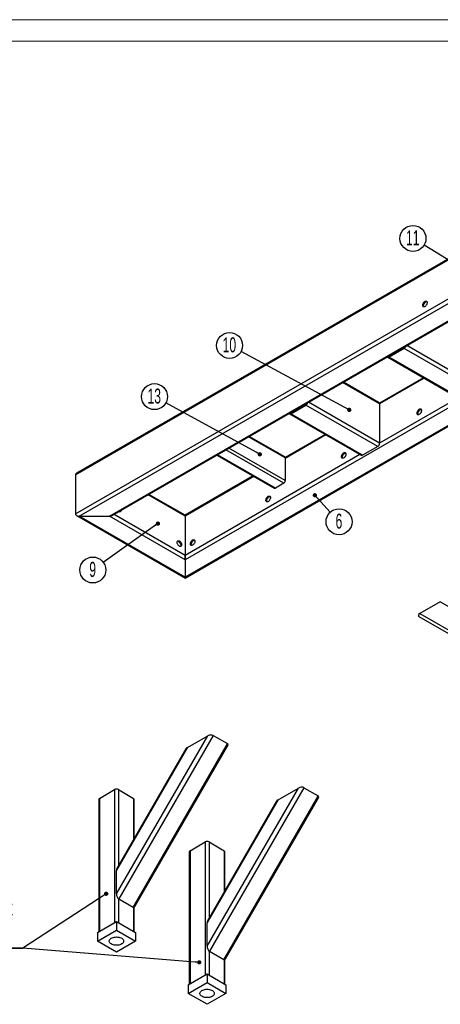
# Model space of a CAD drawing. Header units: millimetres. Extents: x -17 to 841, y -9 to 594.
# Tile 13 of 15: x 550 to 649, y 363 to 594. Entities that reach past the tile are written whole.
import ezdxf

# ---------------------------------------------------------------- set-up
doc = ezdxf.new("R2010")
doc.units = ezdxf.units.MM
doc.layers.add('NOTES', color=6, linetype='Continuous')
doc.layers.add('TRAIT-FINS', color=9, linetype='Continuous')
doc.layers.add('TRAIT-FORT', color=4, linetype='Continuous', lineweight=25)
doc.styles.add('SLDTEXTSTYLE0', font='TXT', dxfattribs={"width": 0.75})
doc.styles.add('SLDTEXTSTYLE1', font='TXT', dxfattribs={"width": 0.605})
doc.dimstyles.new('SLDDIMSTYLE7', dxfattribs={"dimtxt": 0.18, "dimasz": 1, "dimexe": 0, "dimexo": 0.0625, "dimgap": 0, "dimtad": 0, "dimtih": 1, "dimtoh": 1, "dimdec": 0, "dimrnd": 1e-09, "dimzin": 0, "dimdsep": 46, "dimtxsty": 'Standard', "dimblk1": 'DOT', "dimblk2": 'DOT', "dimsah": 1, "dimcen": 0.09, "dimadec": 0, "dimazin": 0, "dimtfac": 1, "dimtdec": 0, "dimtofl": 0, "dimtmove": 0, "dimatfit": 3, "dimldrblk": 'DOT', "dimfxl": 1, "dimfrac": 2, "dimtolj": 1, "dimtzin": 0, "dimarcsym": 0})

# ---------------------------------------------------------------- blocks, each defined once
blk = doc.blocks.new('SW_NOTE_15')
at = {"layer": 'NOTES', "color": 0}
blk.add_circle((-2.47, -1.76), 3.04, dxfattribs=at)
at = {"layer": 'NOTES', "color": 0, "insert": (-2.5, 0.13), "char_height": 3.5, "attachment_point": 2, "style": 'SLDTEXTSTYLE1'}
blk.add_mtext('9', dxfattribs=at)
blk = doc.blocks.new('_Dot')
at = {"color": 0, "linetype": 'ByBlock', "lineweight": -2}
blk.add_line((-0.5, 0), (-1, 0), dxfattribs=at)
at = {"color": 0, "linetype": 'ByBlock', "const_width": 0.5}
blk.add_lwpolyline([(-0.25, 0, 1), (0.25, 0, 1)], format="xyb", close=True, dxfattribs=at)
blk = doc.blocks.new('SW_NOTE_16')
at = {"layer": 'NOTES', "color": 0}
blk.add_circle((-2.67, 1.44), 3.04, dxfattribs=at)
at = {"layer": 'NOTES', "color": 0, "insert": (-2.72, 3.33), "char_height": 3.5, "attachment_point": 2, "style": 'SLDTEXTSTYLE1'}
blk.add_mtext('10', dxfattribs=at)
blk = doc.blocks.new('SW_NOTE_17')
at = {"layer": 'NOTES', "color": 0}
blk.add_circle((-2.66, 1.46), 3.04, dxfattribs=at)
at = {"layer": 'NOTES', "color": 0, "insert": (-2.71, 3.35), "char_height": 3.5, "attachment_point": 2, "style": 'SLDTEXTSTYLE1'}
blk.add_mtext('13', dxfattribs=at)
blk = doc.blocks.new('SW_NOTE_18')
at = {"layer": 'NOTES', "color": 0}
blk.add_circle((2.05, -2.25), 3.04, dxfattribs=at)
at = {"layer": 'NOTES', "color": 0, "insert": (2.02, -0.36), "char_height": 3.5, "attachment_point": 2, "style": 'SLDTEXTSTYLE1'}
blk.add_mtext('6', dxfattribs=at)
blk = doc.blocks.new('SW_NOTE_22')
at = {"layer": 'NOTES', "color": 0}
blk.add_circle((-2.59, 1.59), 3.04, dxfattribs=at)
at = {"layer": 'NOTES', "color": 0, "insert": (-2.64, 3.48), "char_height": 3.5, "attachment_point": 2, "style": 'SLDTEXTSTYLE1'}
blk.add_mtext('11', dxfattribs=at)
blk = doc.blocks.new('SW_NOTE_31')
at = {"layer": 'NOTES', "color": 0}
for p, q in [((-23.43, 0), (0, 0)), ((0, 0), (-23.43, 0)), ((-23.43, 0), (0, 0)), ((0, 0), (-23.43, 0)), ((-23.43, 0), (0, 0)), ((0, 0), (-23.43, 0))]:
    blk.add_line(p, q, dxfattribs=at)
at = {"layer": 'NOTES', "color": 0, "char_height": 4.233, "attachment_point": 2, "style": 'SLDTEXTSTYLE0'}
for s, insert in [('PIED', (-11.65, 16.76)), ('DETAIL C', (-11.76, 11.11)), ('Qté:2', (-11.65, 5.47))]:
    blk.add_mtext(s, dxfattribs=dict(at, insert=insert))

msp = doc.modelspace()

# ---------------------------------------------------------------- linework, layer by layer
at = {"lineweight": 18}
for p, q in [((841, 594), (0, 594)), ((836, 589), (5, 589))]:
    msp.add_line(p, q, dxfattribs=at)
at = {"layer": 'NOTES'}
msp.add_line((623.021908, 478.684827), (619.414785, 482.643396), dxfattribs=at)
at = {"layer": 'TRAIT-FORT', "lineweight": 25}
for p, q in [((563.410533, 487.436767), (722.067617, 579.027552)), ((722.067617, 579.238965), (563.669467, 487.797659)), ((563.410533, 478.250683), (722.067617, 569.841468)), ((564.294417, 477.740345), (690.247812, 550.451692)), ((571.365485, 477.740345), (693.341261, 548.155461)), ((571.990434, 477.88979), (693.524298, 548.049796)), ((640.308396, 517.285154), (636.772862, 515.244134)), ((640.308396, 517.029985), (636.772862, 514.988965)), ((727.370918, 466.769861), (640.308396, 517.029985)), ((691.131696, 488.710911), (640.933446, 517.689744)), ((636.460387, 514.958022), (727.370918, 462.47649)), ((636.772898, 515.244154), (636.735, 515.266032)), ((727.370918, 462.68782), (636.772862, 514.988965)), ((644.802244, 510.142371), (634.523448, 504.208549)), ((644.985353, 510.036664), (634.563153, 504.020056)), ((634.563153, 504.020056), (625.90872, 509.016154)), ((634.433686, 504.306209), (626.091829, 509.121861)), ((652.941597, 505.443622), (634.563153, 494.833972)), ((653.566648, 504.783863), (589.043154, 467.535243)), ((657.102182, 502.742843), (589.043154, 463.453203)), ((589.043154, 463.241872), (657.414656, 502.7119)), ((613.791891, 501.977502), (617.327425, 504.018522)), ((613.791891, 501.722333), (617.327425, 503.763353)), ((634.121211, 494.068507), (617.327425, 503.763353)), ((634.563153, 494.833972), (617.952476, 504.423112)), ((634.563153, 504.020056), (634.563153, 494.833972)), ((613.479417, 501.69139), (630.273203, 491.996544)), ((613.791927, 501.977523), (613.75403, 501.9994)), ((630.585677, 492.027486), (613.791891, 501.722333)), ((612.466066, 491.365747), (603.900036, 496.310811)), ((612.362492, 491.59467), (604.046523, 496.395376)), ((621.821273, 496.875739), (612.45315, 491.467636)), ((622.004382, 496.770032), (612.466066, 491.26368)), ((612.466066, 486.058232), (599.303095, 493.657054)), ((634.121211, 494.068507), (630.585677, 492.027486)), ((629.960627, 492.17699), (589.043154, 468.555836)), ((596.504957, 492.041723), (609.917989, 484.298544)), ((610.167969, 484.323298), (596.651387, 492.126255)), ((612.112513, 485.44586), (598.595931, 493.248816)), ((612.466066, 491.365747), (612.466066, 486.058232)), ((563.410533, 487.436767), (563.410533, 478.250683)), ((604.976281, 487.151332), (589.043154, 477.953334)), ((605.15939, 487.045625), (589.043154, 477.74192)), ((612.112513, 485.44586), (610.167969, 484.323298)), ((589.043154, 477.74192), (580.388721, 482.738018)), ((589.043154, 477.953334), (580.57183, 482.843725)), ((563.669467, 477.88979), (589.043154, 463.241872)), ((564.294417, 477.740345), (571.365485, 477.740345)), ((589.043154, 463.453203), (564.294417, 477.740345)), ((589.043154, 467.535243), (571.365485, 477.740345)), ((589.043154, 468.555836), (572.432477, 478.144976)), ((589.043154, 477.953334), (589.043154, 477.74192)), ((589.043154, 477.74192), (589.043154, 477.953334)), ((589.043154, 477.74192), (589.043154, 468.555836)), ((589.043154, 468.555836), (589.043154, 467.535243)), ((589.043154, 467.535243), (589.043154, 468.555836)), ((589.043154, 467.535243), (589.043154, 463.453203)), ((589.043154, 463.453203), (589.043154, 463.241872)), ((589.043154, 463.241872), (589.043154, 463.453203)), ((648.761811, 457.685637), (644.011811, 454.943521)), ((665.358898, 448.101228), (648.761811, 457.685637)), ((644.011811, 454.943521), (665.358898, 442.616104)), ((665.60912, 441.605634), (643.792141, 454.204402)), ((572.984236, 389.299347), (594.331323, 426.273586)), ((595.611653, 426.400399), (573.514566, 388.127122)), ((576.864485, 386.193255), (598.961571, 424.466532)), ((589.581323, 423.53147), (594.331323, 426.273586)), ((595.611653, 426.400399), (598.961571, 424.466532)), ((589.581323, 423.53147), (572.984236, 394.784472)), ((589.245616, 423.225296), (573.081565, 395.228339)), ((577.297486, 386.309307), (599.077609, 424.033587)), ((569.006937, 411.65413), (572.542294, 413.695048)), ((572.542294, 413.695048), (572.542294, 382.564531)), ((573.426178, 413.695048), (576.961535, 411.65413)), ((573.426178, 413.695048), (573.426178, 395.825226)), ((594.19744, 377.053226), (615.544526, 414.027465)), ((616.824857, 414.154277), (594.72777, 375.881)), ((610.794526, 411.285348), (615.544526, 414.027465)), ((616.824857, 414.154277), (620.174775, 412.220411)), ((568.823879, 411.399002), (568.823879, 380.417936)), ((569.006937, 411.65413), (569.006937, 380.523613)), ((576.961535, 411.65413), (576.961535, 401.948644)), ((577.144593, 402.26571), (577.144593, 411.399002)), ((610.794526, 411.285348), (594.19744, 382.53835)), ((610.458819, 410.979175), (594.294769, 382.982218)), ((598.077688, 373.947134), (620.174775, 412.220411)), ((598.510689, 374.063186), (620.290812, 411.787465)), ((590.220141, 399.408008), (593.755498, 401.448926)), ((593.755498, 401.448926), (593.755498, 370.31841)), ((594.639381, 401.448926), (598.174738, 399.408008)), ((594.639381, 401.448926), (594.639381, 383.579104)), ((590.037082, 399.15288), (590.037082, 368.171814)), ((590.220141, 399.408008), (590.220141, 368.277492)), ((598.174738, 399.408008), (598.174738, 389.702522)), ((598.357797, 390.019589), (598.357797, 399.15288)), ((572.984236, 389.299347), (572.984236, 394.784472)), ((573.426178, 388.190261), (573.426178, 382.564531)), ((573.514566, 388.127122), (576.864485, 386.193255)), ((576.961535, 386.151855), (576.961535, 380.523613)), ((577.144593, 380.417936), (577.144593, 386.162213)), ((568.564819, 380.268384), (572.984236, 382.819659)), ((572.984236, 382.819659), (572.984236, 380.778307)), ((572.984236, 382.819659), (577.403653, 380.268384)), ((568.564819, 378.227032), (572.984236, 380.778307)), ((572.984236, 380.778307), (577.403653, 378.227032)), ((594.19744, 377.053226), (594.19744, 382.53835)), ((568.564819, 380.268384), (568.564819, 378.227032)), ((572.984236, 375.675756), (568.564819, 378.227032)), ((577.403653, 378.227032), (572.984236, 375.675756)), ((577.403653, 380.268384), (577.403653, 378.227032)), ((594.639381, 375.944139), (594.639381, 370.31841)), ((594.72777, 375.881), (598.077688, 373.947134)), ((598.174738, 373.905733), (598.174738, 368.277492)), ((598.357797, 368.171814), (598.357797, 373.916091)), ((589.778022, 368.022262), (594.19744, 370.573537)), ((594.19744, 370.573537), (594.19744, 368.532185)), ((594.19744, 370.573537), (598.616857, 368.022262)), ((589.778022, 365.98091), (594.19744, 368.532185)), ((589.778022, 368.022262), (589.778022, 365.98091)), ((594.19744, 368.532185), (598.616857, 365.98091)), ((598.616857, 368.022262), (598.616857, 365.98091)), ((594.19744, 363.429635), (589.778022, 365.98091)), ((598.616857, 365.98091), (594.19744, 363.429635))]:
    msp.add_line(p, q, dxfattribs=at)
at = {"layer": 'TRAIT-FORT', "lineweight": 25, "flags": 128}
for points in [[(645.169755, 528.052), (645.301643, 528.108898), (645.425243, 528.12374), (645.532791, 528.095595), (645.617527, 528.026232), (645.674129, 527.920007), (645.699038, 527.783597), (645.690691, 527.625572), (645.649612, 527.455861), (645.578381, 527.285128), (645.481475, 527.1241), (645.364982, 526.982897), (645.236223, 526.870389), (645.103287, 526.793647), (644.974527, 526.757492), (644.858035, 526.764196), (644.761128, 526.813338), (644.689898, 526.90183), (644.648818, 527.024111), (644.640471, 527.172499), (644.665381, 527.33767), (644.721982, 527.509245), (644.806719, 527.676443), (644.914266, 527.82876), (645.037867, 527.956623), (645.169755, 528.052)], [(644.928417, 526.745083), (644.910869, 526.774266), (644.869789, 526.896547), (644.861442, 527.044935), (644.886352, 527.210106), (644.942953, 527.381681), (645.02769, 527.548879), (645.135237, 527.701196), (645.258838, 527.82906), (645.390726, 527.924437)], [(645.390726, 527.924437), (645.522613, 527.981334), (645.633184, 527.996656)], [(643.84393, 502.794374), (643.975817, 502.851272), (644.099418, 502.866114), (644.206966, 502.837969), (644.291702, 502.768606), (644.348303, 502.662381), (644.373213, 502.525971), (644.364866, 502.367946), (644.323787, 502.198235), (644.252556, 502.027502), (644.15565, 501.866474), (644.039157, 501.725271), (643.910398, 501.612763), (643.777462, 501.536021), (643.648702, 501.499866), (643.532209, 501.50657), (643.435303, 501.555712), (643.364073, 501.644204), (643.322993, 501.766485), (643.314646, 501.914873), (643.339556, 502.080044), (643.396157, 502.251619), (643.480894, 502.418817), (643.588441, 502.571134), (643.712042, 502.698997), (643.84393, 502.794374)], [(643.596087, 501.497477), (643.585043, 501.51664), (643.543964, 501.638921), (643.535617, 501.787309), (643.560527, 501.95248), (643.617128, 502.124055), (643.701865, 502.291253), (643.809412, 502.44357), (643.933013, 502.571434), (644.0649, 502.666811)], [(644.0649, 502.666811), (644.196788, 502.723708), (644.312743, 502.738897)], [(626.16626, 492.589273), (626.298148, 492.64617), (626.421749, 492.661013), (626.529296, 492.632868), (626.614033, 492.563504), (626.670634, 492.45728), (626.695544, 492.32087), (626.687197, 492.162844), (626.646117, 491.993133), (626.574886, 491.8224), (626.47798, 491.661373), (626.361488, 491.52017), (626.232728, 491.407662), (626.099792, 491.33092), (625.971033, 491.294765), (625.85454, 491.301469), (625.757634, 491.35061), (625.686403, 491.439102), (625.645324, 491.561384), (625.636976, 491.709772), (625.661886, 491.874942), (625.718488, 492.046517), (625.803224, 492.213716), (625.910772, 492.366032), (626.034372, 492.493896), (626.16626, 492.589273)], [(625.918417, 491.292376), (625.907374, 491.311538), (625.866294, 491.43382), (625.857947, 491.582208), (625.882857, 491.747379), (625.939458, 491.918953), (626.024195, 492.086152), (626.131742, 492.238468), (626.255343, 492.366332), (626.387231, 492.461709)], [(626.387231, 492.461709), (626.519119, 492.518607), (626.635074, 492.533795)], [(608.488591, 482.384172), (608.620478, 482.441069), (608.744079, 482.455911), (608.851626, 482.427767), (608.936363, 482.358403), (608.992964, 482.252179), (609.017874, 482.115768), (609.009527, 481.957743), (608.968448, 481.788032), (608.897217, 481.617299), (608.800311, 481.456272), (608.683818, 481.315068), (608.555059, 481.202561), (608.422123, 481.125818), (608.293363, 481.089663), (608.17687, 481.096367), (608.079964, 481.145509), (608.008734, 481.234001), (607.967654, 481.356282), (607.959307, 481.50467), (607.984217, 481.669841), (608.040818, 481.841416), (608.125555, 482.008614), (608.233102, 482.160931), (608.356703, 482.288795), (608.488591, 482.384172)], [(608.240748, 481.087274), (608.229704, 481.106437), (608.188625, 481.228719), (608.180278, 481.377107), (608.205188, 481.542277), (608.261789, 481.713852), (608.346525, 481.881051), (608.454073, 482.033367), (608.577674, 482.161231), (608.709561, 482.256608)], [(608.709561, 482.256608), (608.841449, 482.313505), (608.957404, 482.328694)], [(574.102817, 479.109243), (574.079567, 478.995206), (574.022966, 478.888981), (573.938229, 478.819618), (573.830682, 478.791473), (573.707081, 478.806315), (573.628611, 478.83549)], [(587.717329, 470.699131), (587.585441, 470.794508), (587.46184, 470.922372), (587.354293, 471.074689), (587.269556, 471.241887), (587.212955, 471.413462), (587.188045, 471.578633), (587.196392, 471.727021), (587.237472, 471.849302), (587.308702, 471.937794), (587.405609, 471.986936), (587.522101, 471.99364), (587.650861, 471.957485), (587.783797, 471.880743), (587.912556, 471.768235), (588.029049, 471.627031), (588.125955, 471.466004), (588.197186, 471.295271), (588.238265, 471.12556), (588.246612, 470.967535), (588.221703, 470.831124), (588.165101, 470.7249), (588.080365, 470.655536), (587.972817, 470.627392), (587.849217, 470.642234), (587.717329, 470.699131)], [(587.248515, 471.868465), (587.30113, 471.866076), (587.42989, 471.829921), (587.562826, 471.753179), (587.691585, 471.640671), (587.808078, 471.499468), (587.904984, 471.33844), (587.976215, 471.167707), (588.017294, 470.997996), (588.025642, 470.839971), (588.000732, 470.703561), (587.965171, 470.627045)], [(590.810921, 472.17907), (590.942809, 472.235968), (591.066409, 472.25081), (591.173957, 472.222665), (591.258693, 472.153301), (591.315295, 472.047077), (591.340205, 471.910667), (591.331857, 471.752641), (591.290778, 471.582931), (591.219547, 471.412198), (591.122641, 471.25117), (591.006149, 471.109967), (590.877389, 470.997459), (590.744453, 470.920717), (590.615693, 470.884562), (590.499201, 470.891266), (590.402295, 470.940408), (590.331064, 471.028899), (590.289985, 471.151181), (590.281637, 471.299569), (590.306547, 471.464739), (590.363148, 471.636314), (590.447885, 471.803513), (590.555433, 471.955829), (590.679033, 472.083693), (590.810921, 472.17907)], [(590.569583, 470.872153), (590.552035, 470.901336), (590.510955, 471.023617), (590.502608, 471.172005), (590.527518, 471.337176), (590.584119, 471.508751), (590.668856, 471.675949), (590.776403, 471.828266), (590.900004, 471.956129), (591.031892, 472.051506)], [(591.031892, 472.051506), (591.16378, 472.108404), (591.27435, 472.123726)], [(572.984236, 377.252859), (572.706483, 377.266145), (572.436306, 377.305642), (572.181075, 377.370272), (571.947752, 377.458272), (571.742702, 377.567242), (571.571518, 377.694209), (571.438869, 377.835711), (571.348373, 377.987886), (571.3025, 378.146585), (571.3025, 378.307478), (571.348373, 378.466177), (571.438869, 378.618352), (571.571518, 378.759854), (571.742702, 378.886821), (571.947752, 378.995791), (572.181075, 379.083791), (572.436306, 379.148421), (572.706483, 379.187918), (572.984236, 379.201205), (573.261989, 379.187918), (573.532166, 379.148421), (573.787397, 379.083791), (574.02072, 378.995791), (574.22577, 378.886821), (574.396955, 378.759854), (574.529604, 378.618352), (574.620099, 378.466177), (574.665972, 378.307478), (574.665972, 378.146585), (574.620099, 377.987886), (574.529604, 377.835711), (574.396955, 377.694209), (574.22577, 377.567242), (574.02072, 377.458272), (573.787397, 377.370272), (573.532166, 377.305642), (573.261989, 377.266145), (572.984236, 377.252859)], [(594.19744, 365.006737), (593.919686, 365.020023), (593.649509, 365.05952), (593.394278, 365.12415), (593.160956, 365.212151), (592.955905, 365.321121), (592.784721, 365.448088), (592.652072, 365.589589), (592.561577, 365.741765), (592.515703, 365.900463), (592.515703, 366.061357), (592.561577, 366.220055), (592.652072, 366.372231), (592.784721, 366.513732), (592.955905, 366.640699), (593.160956, 366.749669), (593.394278, 366.83767), (593.649509, 366.9023), (593.919686, 366.941797), (594.19744, 366.955083), (594.475193, 366.941797), (594.74537, 366.9023), (595.000601, 366.83767), (595.233923, 366.749669), (595.438974, 366.640699), (595.610158, 366.513732), (595.742807, 366.372231), (595.833302, 366.220055), (595.879176, 366.061357), (595.879176, 365.900463), (595.833302, 365.741765), (595.742807, 365.589589), (595.610158, 365.448088), (595.438974, 365.321121), (595.233923, 365.212151), (595.000601, 365.12415), (594.74537, 365.05952), (594.475193, 365.020023), (594.19744, 365.006737)]]:
    msp.add_lwpolyline(points, dxfattribs=at)
at = {"layer": 'TRAIT-FORT', "lineweight": 25}
for centre, radius, start, end in [((639.786421, 517.843164), 0.966291, 302.69615379, 343.02901702), ((640.081781, 517.652637), 0.431738, 301.66075362, 324.24113334), ((636.600613, 515.196376), 0.269609, 211.45584858, 309.70851304), ((636.675964, 515.38692), 0.172561, 261.05309307, 304.16145604), ((616.805451, 504.576532), 0.966291, 302.69615379, 343.02901702), ((617.100811, 504.386005), 0.431738, 301.66075362, 324.24113334), ((634.256902, 504.053861), 0.308111, 353.70115256, 54.98666705), ((613.619643, 501.929745), 0.269609, 211.45584859, 309.70851304), ((613.694994, 502.120289), 0.172561, 261.05309309, 304.16145603), ((633.603643, 494.877635), 0.960503, 302.60547834, 357.39452151), ((612.221065, 491.392791), 0.246489, 353.70115233, 54.98666728), ((630.402602, 492.283037), 0.314361, 245.69288095, 305.61757747), ((610.021509, 484.527739), 0.251489, 245.69288095, 305.61757748), ((611.698458, 486.093162), 0.768402, 302.60547834, 357.39452151), ((573.533294, 478.986858), 0.348591, 304.19219901, 359.14883282), ((572.984236, 412.842103), 0.960639, 62.60967224, 117.39032776), ((569.136665, 411.367811), 0.314337, 114.37465829, 174.30520075), ((576.831808, 411.367811), 0.314337, 5.69479925, 65.62534171), ((594.19744, 400.595982), 0.960639, 62.60967224, 117.39032776), ((590.349868, 399.121689), 0.314337, 114.37465829, 174.30520075), ((598.045011, 399.121689), 0.314337, 5.69479925, 65.62534171)]:
    msp.add_arc(centre, radius, start, end, dxfattribs=at)
for centre, major_axis, ratio, start_param, end_param in [((564.294417, 487.436767), (0.883883, 0), 0.5773815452, 2.3561132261, 3.1415926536), ((564.294417, 487.436767), (0.883883, 0), 0.5773815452, 2.3561132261, 3.1415926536), ((564.294417, 478.250683), (0.883883, 0), 0.5773815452, 3.1415926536, 4.7123889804), ((564.294417, 478.250683), (0.883883, 0), 0.5773815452, 3.1415926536, 4.7123889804), ((571.365485, 478.250683), (0.883883, 0), 0.5773815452, 4.7123889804, 5.4977058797), ((571.365485, 478.250683), (0.883883, 0), 0.5773815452, 4.7123889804, 5.4977058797), ((644.542141, 454.637368), (0.909853, 0.243749), 0.5175895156, 2.0484929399, 3.6192892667), ((594.861653, 425.967433), (0.909853, 0.243749), 0.5175895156, 0.4776966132, 2.0484929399), ((598.211571, 424.033567), (0.909853, 0.243749), 0.5175895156, 5.8056036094, 6.7608819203), ((590.111653, 423.225317), (0.909853, 0.243749), 0.5175895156, 2.0484929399, 2.6640109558), ((616.074857, 413.721312), (0.909853, 0.243749), 0.5175895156, 0.4776966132, 2.0484929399), ((611.324857, 410.979195), (0.909853, 0.243749), 0.5175895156, 2.0484929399, 2.6640109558), ((619.424775, 411.787445), (0.909853, 0.243749), 0.5175895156, 5.8056036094, 6.7608819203), ((573.514566, 394.478319), (-0.243757, 0.909885), 0.5176380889, 0.4776966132, 1.093214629), ((573.514566, 388.993194), (-0.243757, 0.909885), 0.5176380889, 1.093214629, 2.6640109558), ((576.864485, 387.059328), (-0.243757, 0.909885), 0.5176380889, 2.6640109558, 3.6192892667), ((594.72777, 382.232197), (-0.243757, 0.909885), 0.5176380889, 0.4776966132, 1.093214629), ((594.72777, 376.747073), (-0.243757, 0.909885), 0.5176380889, 1.093214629, 2.6640109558), ((598.077688, 374.813206), (-0.243757, 0.909885), 0.5176380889, 2.6640109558, 3.6192892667)]:
    msp.add_ellipse(centre, major_axis=major_axis, ratio=ratio, start_param=start_param, end_param=end_param, dxfattribs=at)

# ---------------------------------------------------------------- block references
at = {"layer": 'NOTES'}
for name, p in [('SW_NOTE_22', (644.958039, 541.195979)), ('SW_NOTE_16', (602.129435, 516.278651)), ('SW_NOTE_17', (584.544808, 504.271704)), ('SW_NOTE_18', (623.021908, 478.684827)), ('SW_NOTE_15', (569.913094, 466.893998)), ('SW_NOTE_31', (551.089918, 376.566757))]:
    msp.add_blockref(name, p, dxfattribs=at)
at = {"layer": 'TRAIT-FINS', "rotation": 132.3403757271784}
msp.add_blockref('_Dot', (619.414785, 482.643396, -15.691566), dxfattribs=at)

# ---------------------------------------------------------------- leaders
at = {"layer": 'NOTES'}
for points in [[(666.074185, 528.203398), (644.958039, 541.195979)], [(627.462816, 502.626281), (602.129435, 516.278651)], [(606.534926, 492.23065), (584.544808, 504.271704)], [(582.694151, 475.998633), (569.913094, 466.893998)], [(570.580562, 389.311812), (551.089918, 376.566757)], [(592.368362, 373.257644), (551.089918, 376.566757)]]:
    msp.add_leader(points, dimstyle='SLDDIMSTYLE7', dxfattribs=at)

doc.saveas('drawing.dxf')
